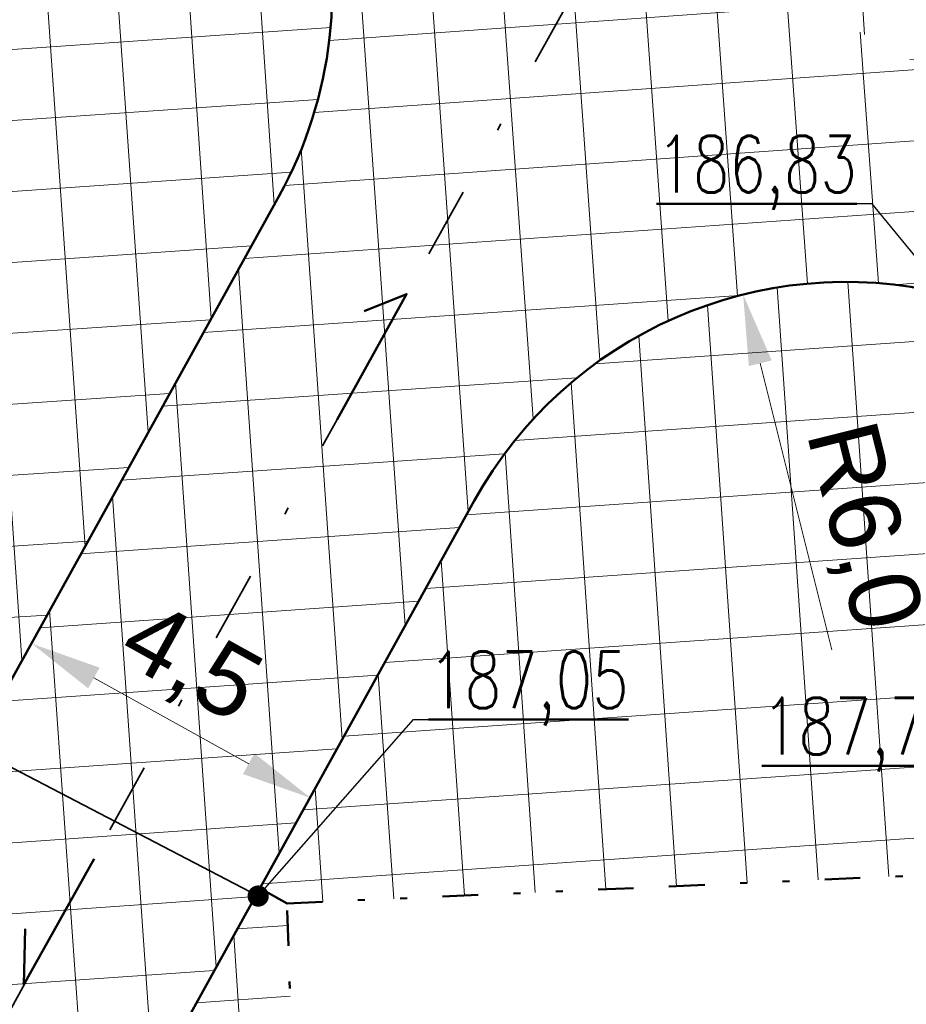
# Model space of a CAD drawing. Header units: metres. Extents: x 0 to 7425707, y -302 to 5720571.
# Tile 16 of 50: x 7425337 to 7425349, y 5720202 to 5720216. Entities that reach past the tile are written whole.
import ezdxf
from ezdxf import colors
from ezdxf.entities.mleader import LeaderData, LeaderLine
from ezdxf.math import Vec2, Vec3

# ---------------------------------------------------------------- set-up
doc = ezdxf.new("R2010")
doc.units = ezdxf.units.M
doc.header["$LTSCALE"] = 0.5
doc.header["$PDMODE"] = 33
doc.header["$PDSIZE"] = 0.3
for name, pattern in [('1', [0]), ('13', [4, 1, -1, 0, -1, 0, -1]), ('1_12', [3, 1, -1, 0, -1])]:
    doc.linetypes.add(name, pattern=pattern)
doc.layers.get('0').update_dxf_attribs({"color": 250, "linetype": 'CONTINUOUS', "lineweight": 100})
doc.layers.get('Defpoints').update_dxf_attribs({"linetype": 'CONTINUOUS'})
for name, color, linetype, lineweight in [('granica_PD', 6, '13', 50), ('kraweznik', 1, '1', 50), ('nawierzchnie', 1, '1', 50)]:
    doc.layers.add(name, color=color, linetype=linetype, lineweight=lineweight)
doc.styles.add('PZT_1_500', font='arial.ttf')
doc.styles.get("Standard").update_dxf_attribs({"font": 'Simplex.SHX', "width": 0.75})
doc.dimstyles.new('PZT_1_500', dxfattribs={"dimtxt": 1, "dimasz": 1, "dimexe": 1, "dimexo": 2, "dimgap": 0.2, "dimtad": 1, "dimdec": 1, "dimzin": 1, "dimtxsty": 'PZT_1_500', "dimcen": 2.5, "dimclrd": 3, "dimclre": 3, "dimclrt": 3, "dimazin": 0, "dimtfac": 1, "dimtdec": 1, "dimtmove": 0, "dimatfit": 3, "dimfxl": 1, "dimfxlon": 1, "dimlwd": 18, "dimlwe": 18, "dimarcsym": 0})
doc.dimstyles.get("Standard").update_dxf_attribs({"dimtxt": 1, "dimasz": 1, "dimexe": 1, "dimexo": 1, "dimgap": 1, "dimtad": 1, "dimtxsty": 'Standard', "dimcen": 2.5, "dimadec": 0, "dimazin": 0, "dimtfac": 1, "dimtmove": 0, "dimatfit": 3, "dimfxl": 1, "dimarcsym": 0})
pattern_1 = [(183.9999999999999, (13119173.67277363, -1728945.125859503), (0.06975647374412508, -0.9975640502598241), []), (273.9999999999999, (13119173.67277363, -1728945.125859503), (0.9975640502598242, 0.06975647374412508), [])]

# ---------------------------------------------------------------- blocks, each defined once
blk = doc.blocks.new('*D863')
at = {"layer": 'Defpoints', "color": 0, "linetype": 'Continuous'}
for p in [(7425372.554372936, 5720507.935444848), (7425388.545578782, 5720507.922205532), (0, 0)]:
    blk.add_point(p, dxfattribs=at)
at = {"layer": 'kraweznik', "color": 0, "linetype": '1', "lineweight": -2}
for p, q in [((7425372.616872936, 5720507.935444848), (7425385.345578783, 5720507.935444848)), ((7425385.345578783, 5720507.935444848), (7425386.945578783, 5720507.922205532)), ((7425386.945578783, 5720507.922205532), (7425388.545578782, 5720507.922205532))]:
    blk.add_line(p, q, dxfattribs=at)
at = {"layer": 'kraweznik', "color": 0, "linetype": 'Continuous', "lineweight": 18, "insert": (7425391.278435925, 5720507.922205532), "char_height": 0.8, "attachment_point": 5}
blk.add_mtext('\\A1;5720507.94', dxfattribs=at)
blk = doc.blocks.new('*D862')
at = {"layer": 'Defpoints', "color": 0, "linetype": 'Continuous'}
for p in [(7425372.559194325, 5720507.932775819), (7425372.582062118, 5720499.480592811), (0, 0)]:
    blk.add_point(p, dxfattribs=at)
at = {"layer": 'kraweznik', "color": 0, "linetype": '1', "lineweight": -2}
for p, q in [((7425372.559194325, 5720507.870275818), (7425372.559194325, 5720502.680592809)), ((7425372.559194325, 5720502.680592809), (7425372.582062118, 5720501.080592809)), ((7425372.582062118, 5720501.080592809), (7425372.582062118, 5720499.48059281))]:
    blk.add_line(p, q, dxfattribs=at)
at = {"layer": 'kraweznik', "color": 0, "linetype": 'Continuous', "lineweight": 18, "insert": (7425372.582062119, 5720496.776307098), "char_height": 0.8, "attachment_point": 5, "rotation": 90}
blk.add_mtext('\\A1;7425372.56', dxfattribs=at)
blk = doc.blocks.new('*D857')
at = {"layer": 'Defpoints', "color": 0, "linetype": 'Continuous'}
for p in [(7425346.473007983, 5720546.480174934), (7425346.451970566, 5720522.385237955), (0, 0)]:
    blk.add_point(p, dxfattribs=at)
at = {"layer": 'kraweznik', "color": 0, "linetype": '1', "lineweight": -2}
for p, q in [((7425346.473007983, 5720544.880174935), (7425346.473007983, 5720546.480174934)), ((7425346.451970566, 5720543.280174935), (7425346.473007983, 5720544.880174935)), ((7425346.451970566, 5720522.447737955), (7425346.451970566, 5720543.280174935))]:
    blk.add_line(p, q, dxfattribs=at)
at = {"layer": 'kraweznik', "color": 0, "linetype": 'Continuous', "lineweight": 18, "insert": (7425346.473007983, 5720549.198746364), "char_height": 0.8, "attachment_point": 5, "rotation": 90}
blk.add_mtext('\\A1;7425346.45', dxfattribs=at)
blk = doc.blocks.new('*D860')
at = {"layer": 'Defpoints', "color": 0, "linetype": 'Continuous'}
for p in [(7425356.386975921, 5720540.249969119), (7425356.378823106, 5720516.889921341), (0, 0)]:
    blk.add_point(p, dxfattribs=at)
at = {"layer": 'kraweznik', "color": 0, "linetype": '1', "lineweight": -2}
for p, q in [((7425356.386975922, 5720538.64996912), (7425356.386975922, 5720540.249969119)), ((7425356.378823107, 5720537.04996912), (7425356.386975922, 5720538.64996912)), ((7425356.378823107, 5720516.952421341), (7425356.378823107, 5720537.04996912))]:
    blk.add_line(p, q, dxfattribs=at)
at = {"layer": 'kraweznik', "color": 0, "linetype": 'Continuous', "lineweight": 18, "insert": (7425356.386975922, 5720542.968540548), "char_height": 0.8, "attachment_point": 5, "rotation": 90}
blk.add_mtext('\\A1;7425356.38', dxfattribs=at)
blk = doc.blocks.new('*D861')
at = {"layer": 'Defpoints', "color": 0, "linetype": 'Continuous'}
for p in [(7425370.754551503, 5720516.916875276), (7425356.378823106, 5720516.889921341), (0, 0)]:
    blk.add_point(p, dxfattribs=at)
at = {"layer": 'kraweznik', "color": 0, "linetype": '1', "lineweight": -2}
for p, q in [((7425367.554551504, 5720516.889921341), (7425369.154551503, 5720516.916875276)), ((7425369.154551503, 5720516.916875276), (7425370.754551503, 5720516.916875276)), ((7425356.441323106, 5720516.889921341), (7425367.554551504, 5720516.889921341))]:
    blk.add_line(p, q, dxfattribs=at)
at = {"layer": 'kraweznik', "color": 0, "linetype": 'Continuous', "lineweight": 18, "insert": (7425373.40169436, 5720516.916875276), "char_height": 0.8, "attachment_point": 5}
blk.add_mtext('\\A1;5720516.89', dxfattribs=at)
blk = doc.blocks.new('*D864')
at = {"layer": 'Defpoints', "color": 0, "linetype": 'Continuous'}
for p in [(7425346.451970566, 5720522.385237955), (7425363.295877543, 5720522.395926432), (0, 0)]:
    blk.add_point(p, dxfattribs=at)
at = {"layer": 'kraweznik', "color": 0, "linetype": '1', "lineweight": -2}
for p, q in [((7425346.514470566, 5720522.385237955), (7425360.095877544, 5720522.385237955)), ((7425360.095877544, 5720522.385237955), (7425361.695877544, 5720522.395926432)), ((7425361.695877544, 5720522.395926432), (7425363.295877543, 5720522.395926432))]:
    blk.add_line(p, q, dxfattribs=at)
at = {"layer": 'kraweznik', "color": 0, "linetype": 'Continuous', "lineweight": 18, "insert": (7425366.000163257, 5720522.395926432), "char_height": 0.8, "attachment_point": 5}
blk.add_mtext('\\A1;5720522.39', dxfattribs=at)
blk = doc.blocks.new('*D872')
at = {"layer": 'Defpoints', "color": 0, "linetype": 'Continuous'}
for p in [(7425357.966834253, 5720465.438905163), (7425376.737231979, 5720465.473938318), (0, 0)]:
    blk.add_point(p, dxfattribs=at)
at = {"layer": 'kraweznik', "color": 0, "linetype": '1', "lineweight": -2}
for p, q in [((7425358.029334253, 5720465.438905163), (7425373.53723198, 5720465.438905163)), ((7425373.53723198, 5720465.438905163), (7425375.13723198, 5720465.473938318)), ((7425375.13723198, 5720465.473938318), (7425376.737231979, 5720465.473938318))]:
    blk.add_line(p, q, dxfattribs=at)
at = {"layer": 'kraweznik', "color": 0, "linetype": 'Continuous', "lineweight": 18, "insert": (7425379.470089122, 5720465.473938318), "char_height": 0.8, "attachment_point": 5}
blk.add_mtext('\\A1;5720465.44', dxfattribs=at)
blk = doc.blocks.new('*D873')
at = {"layer": 'Defpoints', "color": 0, "linetype": 'Continuous'}
for p in [(7425357.966834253, 5720465.438905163), (7425357.973941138, 5720452.683006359), (0, 0)]:
    blk.add_point(p, dxfattribs=at)
at = {"layer": 'kraweznik', "color": 0, "linetype": '1', "lineweight": -2}
for p, q in [((7425357.966834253, 5720465.376405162), (7425357.966834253, 5720455.883006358)), ((7425357.966834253, 5720455.883006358), (7425357.973941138, 5720454.283006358)), ((7425357.973941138, 5720454.283006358), (7425357.973941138, 5720452.683006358))]:
    blk.add_line(p, q, dxfattribs=at)
at = {"layer": 'kraweznik', "color": 0, "linetype": 'Continuous', "lineweight": 18, "insert": (7425357.973941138, 5720449.964434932), "char_height": 0.8, "attachment_point": 5, "rotation": 90}
blk.add_mtext('\\A1;7425357.97', dxfattribs=at)
blk = doc.blocks.new('*D952')
at = {"layer": 'Defpoints', "color": 0, "linetype": 'Continuous'}
for p in [(7425339.335195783, 5720211.892880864), (7425343.272199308, 5720209.713430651), (7425340.812919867, 5720205.270937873)]:
    blk.add_point(p, dxfattribs=at)
at = {"layer": 'kraweznik', "color": 3, "linetype": 'Continuous', "lineweight": 18}
for p, q in [((7425337.360238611, 5720208.325277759), (7425336.391594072, 5720206.575498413)), ((7425337.750806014, 5720206.966065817), (7425339.938030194, 5720205.755260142)), ((7425341.297242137, 5720206.145827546), (7425340.328597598, 5720204.3960482))]:
    blk.add_line(p, q, dxfattribs=at)
at = {"layer": 'kraweznik', "color": 3, "linetype": 'Continuous'}
for points in [[(7425337.831526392, 5720207.111880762), (7425337.670085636, 5720206.820250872), (7425336.875916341, 5720207.450388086)], [(7425339.857309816, 5720205.609445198), (7425340.018750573, 5720205.901075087), (7425340.812919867, 5720205.270937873)]]:
    blk.add_solid(points, dxfattribs=at)
at = {"layer": 'kraweznik', "color": 3, "linetype": 'Continuous', "insert": (7425339.098399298, 5720207.133217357), "char_height": 1, "attachment_point": 5, "rotation": 331.0319211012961, "style": 'PZT_1_500'}
blk.add_mtext('4,5', dxfattribs=at)
blk = doc.blocks.new('*D955')
at = {"layer": 'Defpoints', "color": 0, "linetype": 'Continuous'}
for p in [(7425346.922958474, 5720212.383106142), (7425348.374019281, 5720206.56121448)]:
    blk.add_point(p, dxfattribs=at)
at = {"layer": 'kraweznik', "color": 3, "linetype": 'Continuous', "lineweight": 18}
blk.add_line((7425347.164801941, 5720211.412790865), (7425348.174308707, 5720207.362485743), dxfattribs=at)
at = {"layer": 'kraweznik', "color": 3, "linetype": 'Continuous'}
blk.add_solid([(7425347.326521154, 5720211.453098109), (7425347.003082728, 5720211.37248362), (7425346.922958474, 5720212.383106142)], dxfattribs=at)
at = {"layer": 'kraweznik', "color": 3, "linetype": 'Continuous', "insert": (7425348.567655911, 5720209.096186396), "char_height": 1, "attachment_point": 5, "rotation": 283.9953689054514, "style": 'PZT_1_500'}
blk.add_mtext('R6,0', dxfattribs=at)
blk = doc.blocks.new('*D960')
at = {"layer": 'Defpoints', "color": 0, "linetype": 'Continuous'}
for p in [(7425372.554372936, 5720205.677059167), (7425383.121601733, 5720205.677059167), (0, -302.2583856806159)]:
    blk.add_point(p, dxfattribs=at)
at = {"layer": 'kraweznik', "color": 0, "linetype": '1', "lineweight": -2}
blk.add_line((7425372.616872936, 5720205.677059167), (7425383.121601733, 5720205.677059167), dxfattribs=at)
at = {"layer": 'kraweznik', "color": 0, "linetype": 'Continuous', "lineweight": 18, "insert": (7425385.854458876, 5720205.677059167), "char_height": 0.8, "attachment_point": 5}
blk.add_mtext('\\A1;5720507.94', dxfattribs=at)
blk = doc.blocks.new('*D962')
at = {"layer": 'Defpoints', "color": 0, "linetype": 'Continuous'}
for p in [(7425372.559194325, 5720205.674390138), (7425372.582062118, 5720197.22220713), (0, -302.2583856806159)]:
    blk.add_point(p, dxfattribs=at)
at = {"layer": 'kraweznik', "color": 0, "linetype": '1', "lineweight": -2}
for p, q in [((7425372.559194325, 5720205.611890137), (7425372.559194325, 5720200.422207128)), ((7425372.559194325, 5720200.422207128), (7425372.582062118, 5720198.822207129)), ((7425372.582062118, 5720198.822207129), (7425372.582062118, 5720197.222207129))]:
    blk.add_line(p, q, dxfattribs=at)
at = {"layer": 'kraweznik', "color": 0, "linetype": 'Continuous', "lineweight": 18, "insert": (7425372.582062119, 5720194.517921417), "char_height": 0.8, "attachment_point": 5, "rotation": 90}
blk.add_mtext('\\A1;7425372.56', dxfattribs=at)
blk = doc.blocks.new('*D964')
at = {"layer": 'Defpoints', "color": 0, "linetype": 'Continuous'}
for p in [(7425320.524407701, 5720247.457735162), (7425315.015235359, 5720237.495031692), (7425372.554372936, 5720205.677059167)]:
    blk.add_point(p, dxfattribs=at)
at = {"layer": 'nawierzchnie', "color": 3, "linetype": 'Continuous', "lineweight": 18}
for p, q in [((7425320.040488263, 5720246.582622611), (7425321.008327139, 5720248.332847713)), ((7425377.188432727, 5720216.123682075), (7425321.399520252, 5720246.973815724)), ((7425377.57962584, 5720214.764650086), (7425378.547464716, 5720216.514875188))]:
    blk.add_line(p, q, dxfattribs=at)
at = {"layer": 'nawierzchnie', "color": 3, "linetype": 'Continuous'}
for points in [[(7425321.480173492, 5720247.119667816), (7425321.318867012, 5720246.827963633), (7425320.524407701, 5720247.457735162)], [(7425377.107779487, 5720215.977829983), (7425377.269085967, 5720216.269534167), (7425378.063545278, 5720215.639762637)]]:
    blk.add_solid(points, dxfattribs=at)
at = {"layer": 'nawierzchnie', "color": 3, "linetype": 'Continuous', "insert": (7425349.681574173, 5720232.249674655), "char_height": 1, "attachment_point": 5, "rotation": 331.0582988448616, "style": 'PZT_1_500'}
blk.add_mtext('65,8', dxfattribs=at)
blk = doc.blocks.new('*D966')
at = {"layer": 'Defpoints', "color": 0, "linetype": 'Continuous'}
for p in [(7425346.473007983, 5720244.221789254), (7425346.451970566, 5720220.126852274), (0, -302.2583856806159)]:
    blk.add_point(p, dxfattribs=at)
at = {"layer": 'kraweznik', "color": 0, "linetype": '1', "lineweight": -2}
for p, q in [((7425346.473007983, 5720242.621789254), (7425346.473007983, 5720244.221789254)), ((7425346.451970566, 5720241.021789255), (7425346.473007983, 5720242.621789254)), ((7425346.451970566, 5720220.189352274), (7425346.451970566, 5720241.021789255))]:
    blk.add_line(p, q, dxfattribs=at)
at = {"layer": 'kraweznik', "color": 0, "linetype": 'Continuous', "lineweight": 18, "insert": (7425346.473007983, 5720246.940360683), "char_height": 0.8, "attachment_point": 5, "rotation": 90}
blk.add_mtext('\\A1;7425346.45', dxfattribs=at)
blk = doc.blocks.new('*D967')
at = {"layer": 'Defpoints', "color": 0, "linetype": 'Continuous'}
for p in [(7425356.386975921, 5720237.991583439), (7425356.378823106, 5720214.63153566), (0, -302.2583856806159)]:
    blk.add_point(p, dxfattribs=at)
at = {"layer": 'kraweznik', "color": 0, "linetype": '1', "lineweight": -2}
for p, q in [((7425356.386975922, 5720236.391583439), (7425356.386975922, 5720237.991583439)), ((7425356.378823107, 5720234.791583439), (7425356.386975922, 5720236.391583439)), ((7425356.378823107, 5720214.69403566), (7425356.378823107, 5720234.791583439))]:
    blk.add_line(p, q, dxfattribs=at)
at = {"layer": 'kraweznik', "color": 0, "linetype": 'Continuous', "lineweight": 18, "insert": (7425356.386975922, 5720240.710154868), "char_height": 0.8, "attachment_point": 5, "rotation": 90}
blk.add_mtext('\\A1;7425356.38', dxfattribs=at)
blk = doc.blocks.new('*D968')
at = {"layer": 'Defpoints', "color": 0, "linetype": 'Continuous'}
for p in [(7425370.754551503, 5720214.658489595), (7425356.378823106, 5720214.63153566), (0, -302.2583856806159)]:
    blk.add_point(p, dxfattribs=at)
at = {"layer": 'kraweznik', "color": 0, "linetype": '1', "lineweight": -2}
for p, q in [((7425367.554551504, 5720214.63153566), (7425369.154551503, 5720214.658489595)), ((7425369.154551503, 5720214.658489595), (7425370.754551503, 5720214.658489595)), ((7425356.441323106, 5720214.63153566), (7425367.554551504, 5720214.63153566))]:
    blk.add_line(p, q, dxfattribs=at)
at = {"layer": 'kraweznik', "color": 0, "linetype": 'Continuous', "lineweight": 18, "insert": (7425373.40169436, 5720214.658489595), "char_height": 0.8, "attachment_point": 5}
blk.add_mtext('\\A1;5720516.89', dxfattribs=at)
blk = doc.blocks.new('*D969')
at = {"layer": 'Defpoints', "color": 0, "linetype": 'Continuous'}
for p in [(7425346.451970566, 5720220.126852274), (7425363.295877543, 5720220.137540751), (0, -302.2583856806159)]:
    blk.add_point(p, dxfattribs=at)
at = {"layer": 'kraweznik', "color": 0, "linetype": '1', "lineweight": -2}
for p, q in [((7425346.514470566, 5720220.126852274), (7425360.095877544, 5720220.126852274)), ((7425360.095877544, 5720220.126852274), (7425361.695877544, 5720220.137540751)), ((7425361.695877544, 5720220.137540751), (7425363.295877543, 5720220.137540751))]:
    blk.add_line(p, q, dxfattribs=at)
at = {"layer": 'kraweznik', "color": 0, "linetype": 'Continuous', "lineweight": 18, "insert": (7425366.000163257, 5720220.137540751), "char_height": 0.8, "attachment_point": 5}
blk.add_mtext('\\A1;5720522.39', dxfattribs=at)
blk = doc.blocks.new('_Dot')
at = {"color": 0, "linetype": 'ByBlock', "lineweight": -2, "transparency": 16777216}
blk.add_line((-0.5, 0), (-1, 0), dxfattribs=at)
at = {"color": 0, "linetype": 'ByBlock', "transparency": 16777216, "const_width": 0.5}
blk.add_lwpolyline([(-0.25, 0, 1), (0.25, 0, 1)], format="xyb", close=True, dxfattribs=at)
blk = doc.blocks.new('*D983')
at = {"layer": 'Defpoints', "color": 0, "linetype": 'Continuous'}
for p in [(7425409.379861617, 5720202.7007731), (7425405.45681258, 5720201.682349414), (1199854.95897367, 924045.1440057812)]:
    blk.add_point(p, dxfattribs=at)
at = {"layer": 'kraweznik', "color": 0, "linetype": '1', "lineweight": -2}
for p, q in [((7425407.05681258, 5720201.682349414), (7425407.779861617, 5720202.7007731)), ((7425407.779861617, 5720202.7007731), (7425409.379861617, 5720202.7007731)), ((7425405.51931258, 5720201.682349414), (7425407.05681258, 5720201.682349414))]:
    blk.add_line(p, q, dxfattribs=at)
at = {"layer": 'kraweznik', "color": 0, "linetype": 'Continuous', "lineweight": 18, "insert": (7425411.669861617, 5720202.7007731), "char_height": 0.8, "attachment_point": 5}
blk.add_mtext('\\A1;\\A1;00000000', dxfattribs=at)
blk = doc.blocks.new('*D1088')
at = {"layer": 'Defpoints', "color": 0, "linetype": 'Continuous'}
for p in [(7425420.151012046, 5720542.228658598), (7425416.22796301, 5720541.210234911), (1199865.7301241, 924384.6718912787)]:
    blk.add_point(p, dxfattribs=at)
at = {"layer": 'kraweznik', "color": 0, "linetype": '1', "lineweight": -2}
for p, q in [((7425417.827963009, 5720541.210234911), (7425418.551012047, 5720542.228658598)), ((7425418.551012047, 5720542.228658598), (7425420.151012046, 5720542.228658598)), ((7425416.29046301, 5720541.210234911), (7425417.827963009, 5720541.210234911))]:
    blk.add_line(p, q, dxfattribs=at)
at = {"layer": 'kraweznik', "color": 0, "linetype": 'Continuous', "lineweight": 18, "insert": (7425422.441012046, 5720542.228658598), "char_height": 0.8, "attachment_point": 5}
blk.add_mtext('\\A1;\\A1;00000000', dxfattribs=at)

msp = doc.modelspace()

# ---------------------------------------------------------------- hatches: boundary and pattern name
at = {"layer": 'kraweznik', "linetype": 'Continuous', "transparency": 33554687}
h = msp.add_hatch(dxfattribs=at)
h.set_pattern_fill('ANSI37', color=256, scale=8)
h.set_pattern_definition([(45, (0, 0), (-17.96051224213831, 17.96051224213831), []), (135, (0, 0), (-17.96051224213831, -17.9605122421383), [])])
h.paths.add_polyline_path([(7425340.01081299, 5720203.842192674), (7425338.042274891, 5720200.286185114, 0.1349206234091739), (7425337.294468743, 5720197.195152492), (7425337.598605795, 5720187.341216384), (7425341.012923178, 5720187.446620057), (7425340.93, 5720189.73161432), (7425340.83, 5720192.991614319), (7425340.74, 5720195.761614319), (7425340.66, 5720198.381614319), (7425340.57, 5720200.98161432), (7425340.48, 5720203.781614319), (7425340.0952005, 5720203.994631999), (7425340.076175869, 5720203.960265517, -1.596587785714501), (7425340.010812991, 5720203.842192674)], is_closed=False)
at = {"layer": 'nawierzchnie', "lineweight": 20, "true_color": 0x2495ff}
h = msp.add_hatch(dxfattribs=at)
h.set_pattern_fill('ANSI37', color=150, scale=8, angle=139, style=0)
h.set_pattern_definition([(183.9999999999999, (13119173.67634807, -1729546.437600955), (0.06975647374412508, -0.9975640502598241), []), (273.9999999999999, (13119173.67634807, -1729546.437600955), (0.9975640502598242, 0.06975647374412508), [])])
h.paths.add_polyline_path([(7425345.241164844, 5720217.939628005), (7425356.468551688, 5720211.724360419), (7425356.378823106, 5720214.63153566), (7425346.451970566, 5720220.126852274), (7425345.241164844, 5720217.939628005)], is_closed=False)
h.paths.add_polyline_path([(7425315.077735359, 5720237.495031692), (7425315.197859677, 5720234.571030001), (7425323.998468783, 5720229.699180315), (7425324.019968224, 5720229.687278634, -0.9999981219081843), (7425324.151201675, 5720229.614630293), (7425337.334122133, 5720222.316816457, -0.9999981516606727), (7425337.465355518, 5720222.244167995), (7425338.02483074, 5720221.934453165), (7425345.241164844, 5720217.939628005), (7425346.451970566, 5720220.126852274), (7425326.764210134, 5720231.025621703), (7425315.077735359, 5720237.495031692)], is_closed=False)
h.paths.add_polyline_path([(7425363.181113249, 5720213.723420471), (7425354.516699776, 5720218.519874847), (7425314.95761104, 5720240.419033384), (7425315.077735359, 5720237.495031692), (7425326.764210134, 5720231.025621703), (7425346.451970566, 5720220.126852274), (7425356.378823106, 5720214.63153566), (7425372.554372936, 5720205.677059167), (7425373.769791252, 5720207.86123919), (7425363.204378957, 5720213.710539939), (7425363.181113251, 5720213.723420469)], is_closed=False)
h.paths.add_polyline_path([(7425324.54218653, 5720232.385621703), (7425327.685043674, 5720232.385621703), (7425327.685043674, 5720230.625621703), (7425324.54218653, 5720230.625621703)], flags=24)
h.paths.add_polyline_path([(7425337.77593082, 5720224.470709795), (7425341.033073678, 5720224.470709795), (7425341.033073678, 5720222.710709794), (7425337.77593082, 5720222.710709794)], flags=24)
h.paths.add_polyline_path([(7425330.080994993, 5720227.865237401), (7425331.203261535, 5720229.89252268), (7425333.129689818, 5720228.826088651), (7425332.007423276, 5720226.798803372)], flags=24)
h.paths.add_polyline_path([(7425366.492502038, 5720207.685368), (7425367.614768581, 5720209.712653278), (7425369.541196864, 5720208.64621925), (7425368.418930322, 5720206.618933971)], flags=24)
at = {"layer": 'nawierzchnie', "lineweight": 20}
h = msp.add_hatch(dxfattribs=at)
h.set_pattern_fill('ANSI37', color=1, scale=8, angle=139, style=0)
h.set_pattern_definition([(183.9999999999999, (13119173.67634807, -1729560.951706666), (0.06975647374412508, -0.9975640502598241), []), (273.9999999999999, (13119173.67634807, -1729560.951706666), (0.9975640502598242, 0.06975647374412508), [])])
h.paths.add_polyline_path([(7425315.924996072, 5720218.452382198), (7425318.78, 5720218.48161432), (7425323.08, 5720218.48161432), (7425327.18, 5720218.47161432), (7425331.18, 5720218.48161432), (7425335.405000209, 5720218.471788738, -0.4135319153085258), (7425335.48, 5720218.546614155), (7425335.48, 5720221.148959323, -0.5522863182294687), (7425337.334122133, 5720222.316816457), (7425324.151201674, 5720229.614630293, -0.03921733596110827), (7425324.144724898, 5720229.604829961, -0.6997802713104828), (7425323.448357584, 5720227.276555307, -1.014607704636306), (7425323.298391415, 5720227.274227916), (7425315.569167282, 5720227.266353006, -0.4027417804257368), (7425315.49719248, 5720227.191337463), (7425315.84697485, 5720218.52655312, -0.4230590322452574), (7425315.924996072, 5720218.452382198)], is_closed=False)
h.paths.add_polyline_path([(7425333.704545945, 5720167.609145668, -0.9937692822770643), (7425333.700855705, 5720167.759097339), (7425332.892483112, 5720193.950091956), (7425332.888094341, 5720194.092286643), (7425332.834485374, 5720195.829198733, 0.1648739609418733), (7425332.160175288, 5720197.633437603), (7425329.406702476, 5720197.548452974), (7425329.41, 5720197.44161432), (7425329.5, 5720194.241614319), (7425329.59, 5720191.261614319), (7425329.69, 5720188.241614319), (7425329.77, 5720185.22161432), (7425329.86, 5720182.23161432), (7425329.95, 5720179.201614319), (7425330.05, 5720176.22161432), (7425330.13, 5720173.27161432), (7425330.22, 5720170.251614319), (7425330.32, 5720167.10161432), (7425330.340177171, 5720166.447880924), (7425330.395493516, 5720164.655650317, -0.4142135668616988), (7425330.472771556, 5720164.582999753), (7425330.797146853, 5720164.593011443, 0.4069098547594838), (7425333.704545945, 5720167.609145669)], is_closed=False)
h.paths.add_polyline_path([(7425314.543746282, 5720171.627151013), (7425317.741455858, 5720171.702121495, -0.4718710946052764), (7425317.829074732, 5720171.777806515), (7425317.79, 5720173.071614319), (7425317.785565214, 5720173.224368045), (7425317.7, 5720176.171614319), (7425317.6, 5720179.121614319), (7425317.42, 5720185.121614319), (7425317.32, 5720188.111614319), (7425317.22, 5720191.161614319), (7425317.130926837, 5720194.130719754), (7425317.13, 5720194.161614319), (7425317.063567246, 5720196.449853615, -0.6916371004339), (7425316.931117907, 5720196.496284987), (7425314.034220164, 5720196.428367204, -0.5317603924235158), (7425313.93277173, 5720196.356435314, 0.09504592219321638), (7425313.754174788, 5720195.24029402), (7425314.481921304, 5720171.661556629, -0.2506634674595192), (7425314.543746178, 5720171.627151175)], is_closed=False)
h.paths.add_polyline_path([(7425314.325883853, 5720195.490719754), (7425318.154455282, 5720195.490719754), (7425318.154455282, 5720193.730719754), (7425314.325883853, 5720193.730719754)], flags=9)
h.paths.add_polyline_path([(7425315.392746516, 5720174.584368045), (7425319.221317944, 5720174.584368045), (7425319.221317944, 5720172.824368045), (7425315.392746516, 5720172.824368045)], flags=9)
h.paths.add_polyline_path([(7425308.298074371, 5720205.947390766), (7425309.009037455, 5720202.671194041, -0.4688386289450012), (7425309.0999072, 5720202.600213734), (7425332.910090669, 5720203.335103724, 0.2645105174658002), (7425335.442210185, 5720204.880709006), (7425335.944799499, 5720205.788596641), (7425335.56, 5720206.001614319), (7425331.42, 5720206.011614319), (7425327.28, 5720206.011614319), (7425323.06, 5720206.031614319), (7425318.76, 5720206.031614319), (7425314.46, 5720206.041614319), (7425310.06, 5720206.051614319), (7425308.348654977, 5720206.055392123, -0.4948919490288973), (7425308.298074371, 5720205.947390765)], is_closed=False)
h.paths.add_polyline_path([(7425319.042446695, 5720226.681510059), (7425322.271018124, 5720226.681510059), (7425322.271018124, 5720224.921510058), (7425319.042446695, 5720224.921510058)], flags=24)
h.paths.add_polyline_path([(7425331.234647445, 5720221.379392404), (7425334.463218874, 5720221.379392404), (7425334.463218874, 5720219.619392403), (7425331.234647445, 5720219.619392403)], flags=24)
h.paths.add_polyline_path([(7425330.573797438, 5720175.723332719), (7425332.888520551, 5720175.794775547), (7425332.956449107, 5720173.593913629), (7425330.641725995, 5720173.522470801)], flags=24)
h.paths.add_polyline_path([(7425329.780543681, 5720167.807880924), (7425333.066257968, 5720167.807880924), (7425333.066257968, 5720166.047880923), (7425329.780543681, 5720166.047880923)], flags=24)
h.paths.add_polyline_path([(7425329.409384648, 5720194.509705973), (7425332.666527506, 5720194.509705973), (7425332.666527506, 5720192.749705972), (7425329.409384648, 5720192.749705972)], flags=24)
h.paths.add_polyline_path([(7425314.510249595, 5720189.282750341), (7425316.83016774, 5720189.282750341), (7425316.83016774, 5720187.080840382), (7425314.510249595, 5720187.080840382)], flags=24)
h.paths.add_polyline_path([(7425310.109751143, 5720204.79503638), (7425313.338322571, 5720204.79503638), (7425313.338322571, 5720203.035036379), (7425310.109751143, 5720203.035036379)], flags=24)
h = msp.add_hatch(dxfattribs=at)
h.set_pattern_fill('ANSI37', color=3, scale=8, angle=139, style=0)
h.set_pattern_definition([(183.9999999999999, (13119173.67634807, -1729553.428107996), (0.06975647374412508, -0.9975640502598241), []), (273.9999999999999, (13119173.67634807, -1729553.428107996), (0.9975640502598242, 0.06975647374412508), [])])
h.paths.add_polyline_path([(7425335.480491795, 5720218.396615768), (7425335.52, 5720212.371614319), (7425335.5565153, 5720206.556552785), (7425335.56, 5720206.001614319), (7425335.944799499, 5720205.788596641), (7425336.014943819, 5720205.915306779, -0.9528886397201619), (7425336.087507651, 5720206.046387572), (7425340.368235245, 5720213.779181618, 0.414213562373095), (7425338.024830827, 5720221.934453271), (7425337.465355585, 5720222.244168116, -0.9856066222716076), (7425337.333096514, 5720222.314898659, 0.5522863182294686), (7425335.48, 5720221.148959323), (7425335.48, 5720218.546614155, -0.9967267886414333), (7425335.480491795, 5720218.396615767)], is_closed=False)
at = {"layer": 'nawierzchnie', "lineweight": 20, "true_color": 0x2495ff}
h = msp.add_hatch(dxfattribs=at)
h.set_pattern_fill('ANSI37', color=150, scale=8, angle=139, style=0)
h.set_pattern_definition(pattern_1)
h.paths.add_polyline_path([(7425340.364660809, 5720213.779097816), (7425335.438635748, 5720204.880625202, -0.2645105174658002), (7425332.906516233, 5720203.335019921), (7425309.021368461, 5720202.597816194), (7425309.08314122, 5720200.596399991), (7425309.980565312, 5720171.520167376), (7425310.121426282, 5720166.956320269, 0.4142135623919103), (7425317.849230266, 5720159.691263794), (7425352.785170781, 5720160.769544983, 0.1493123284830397), (7425356.934262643, 5720162.178157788), (7425356.79, 5720166.001614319), (7425359.725387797, 5720166.070915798, 0.08215343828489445), (7425360.050227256, 5720168.497348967), (7425358.999236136, 5720202.549100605, -0.5816396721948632), (7425365.67654447, 5720206.624928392), (7425338.021256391, 5720221.934369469, -0.414213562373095), (7425340.364660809, 5720213.779097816)], is_closed=False)
h.paths.add_polyline_path([(7425330.793572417, 5720164.592927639), (7425317.710406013, 5720164.18912193, -0.4142135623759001), (7425314.619284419, 5720167.095144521), (7425313.750600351, 5720195.240210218, -0.4142135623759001), (7425316.656622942, 5720198.331331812), (7425329.739789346, 5720198.735137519, -0.4142135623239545), (7425332.830910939, 5720195.829114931), (7425333.699595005, 5720167.684049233, -0.41421356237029), (7425330.793572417, 5720164.59292764)], is_closed=False, flags=16)
h.paths.add_polyline_path([(7425354.952021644, 5720187.809576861), (7425355.139962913, 5720181.720344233), (7425355.55236912, 5720168.358524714, -0.4142135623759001), (7425352.646346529, 5720165.26740312), (7425341.288574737, 5720164.916850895, -0.4142135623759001), (7425338.197453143, 5720167.822873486), (7425337.784835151, 5720181.191554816), (7425337.595031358, 5720187.341132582), (7425337.290894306, 5720197.195068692, -0.1349206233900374), (7425338.038700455, 5720200.286101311), (7425343.121106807, 5720209.467064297, -0.7608292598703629), (7425354.366890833, 5720206.767614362), (7425354.952021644, 5720187.809576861)], is_closed=False, flags=16)
h = msp.add_hatch(dxfattribs=at)
h.set_pattern_fill('ANSI37', color=150, scale=8, angle=139, style=0)
h.set_pattern_definition(pattern_1)
h.paths.add_polyline_path([(7425340.364660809, 5720213.779097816), (7425335.438635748, 5720204.880625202, -0.2645105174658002), (7425332.906516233, 5720203.335019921), (7425309.021368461, 5720202.597816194), (7425309.08314122, 5720200.596399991), (7425309.980565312, 5720171.520167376), (7425310.121426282, 5720166.956320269, 0.4142135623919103), (7425317.849230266, 5720159.691263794), (7425352.785170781, 5720160.769544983, 0.1493123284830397), (7425356.934262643, 5720162.178157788), (7425356.79, 5720166.001614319), (7425359.725387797, 5720166.070915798, 0.08215343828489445), (7425360.050227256, 5720168.497348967), (7425358.999236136, 5720202.549100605, -0.5816396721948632), (7425365.67654447, 5720206.624928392), (7425338.021256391, 5720221.934369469, -0.414213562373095), (7425340.364660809, 5720213.779097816)], is_closed=False)
h.paths.add_polyline_path([(7425330.793572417, 5720164.592927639), (7425317.710406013, 5720164.18912193, -0.4142135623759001), (7425314.619284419, 5720167.095144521), (7425313.750600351, 5720195.240210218, -0.4142135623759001), (7425316.656622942, 5720198.331331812), (7425329.739789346, 5720198.735137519, -0.4142135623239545), (7425332.830910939, 5720195.829114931), (7425333.699595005, 5720167.684049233, -0.41421356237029), (7425330.793572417, 5720164.59292764)], is_closed=False, flags=16)
h.paths.add_polyline_path([(7425354.952021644, 5720187.809576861), (7425355.139962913, 5720181.720344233), (7425355.55236912, 5720168.358524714, -0.4142135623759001), (7425352.646346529, 5720165.26740312), (7425341.288574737, 5720164.916850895, -0.4142135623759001), (7425338.197453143, 5720167.822873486), (7425337.784835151, 5720181.191554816), (7425337.595031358, 5720187.341132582), (7425337.290894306, 5720197.195068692, -0.1349206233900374), (7425338.038700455, 5720200.286101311), (7425343.121106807, 5720209.467064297, -0.7608292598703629), (7425354.366890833, 5720206.767614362), (7425354.952021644, 5720187.809576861)], is_closed=False, flags=16)
at = {"layer": 'nawierzchnie', "lineweight": 20}
h = msp.add_hatch(dxfattribs=at)
h.set_pattern_fill('ANSI37', color=3, scale=8, angle=139, style=0)
h.set_pattern_definition([(183.9999999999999, (13119173.67634807, -1729553.428107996), (0.06975647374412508, -0.997564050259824), []), (273.9999999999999, (13119173.67634807, -1729553.428107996), (0.9975640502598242, 0.06975647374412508), [])])
h.paths.add_polyline_path([(7425340.48, 5720203.781614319), (7425345.88, 5720204.02161432), (7425351.197897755, 5720204.258403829, -0.9688812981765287), (7425351.347674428, 5720204.26507292), (7425352.472545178, 5720204.315159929, 0.4084204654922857), (7425354.382970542, 5720206.362531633), (7425354.373439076, 5720206.671347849, -0.9966263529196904), (7425354.368381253, 5720206.821261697, 0.3305625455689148), (7425349.860898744, 5720212.374061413, -1.013847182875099), (7425349.7151381, 5720212.409410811, 0.3343419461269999), (7425343.124681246, 5720209.467148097), (7425340.0952005, 5720203.994631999), (7425340.48, 5720203.781614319)], is_closed=False)
h.paths.add_polyline_path([(7425350.049586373, 5720210.289038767), (7425353.306729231, 5720210.289038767), (7425353.306729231, 5720208.529038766), (7425350.049586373, 5720208.529038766)], flags=24)
h.paths.add_polyline_path([(7425346.989382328, 5720207.087043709), (7425349.989382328, 5720207.087043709), (7425349.989382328, 5720205.327043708), (7425346.989382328, 5720205.327043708)], flags=24)
h.paths.add_polyline_path([(7425342.276820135, 5720207.739480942), (7425345.533962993, 5720207.739480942), (7425345.533962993, 5720205.979480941), (7425342.276820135, 5720205.979480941)], flags=24)
h.paths.add_polyline_path([(7425349.62723578, 5720208.846043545), (7425352.829366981, 5720208.16278425), (7425352.369875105, 5720206.009351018), (7425349.167743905, 5720206.692610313)], flags=24)
h.paths.add_polyline_path([(7425349.240005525, 5720210.950955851), (7425350.031853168, 5720207.77393448), (7425347.895306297, 5720207.24141694), (7425347.103458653, 5720210.418438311)], flags=24)
h = msp.add_hatch(dxfattribs=at)
h.set_pattern_fill('ANSI37', color=1, scale=8, angle=139, style=0)
h.set_pattern_definition([(183.9999999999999, (13119125.91198648, -1729548.362024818), (0.06975647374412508, -0.9975640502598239), []), (273.9999999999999, (13119125.91198648, -1729548.362024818), (0.9975640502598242, 0.06975647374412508), [])])
h.paths.add_polyline_path([(7425338.775127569, 5720201.610025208), (7425338.042274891, 5720200.286185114), (7425337.608321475, 5720199.303841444), (7425337.343687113, 5720198.169034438), (7425337.294468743, 5720197.195152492), (7425337.598605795, 5720187.341216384), (7425341.012923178, 5720187.446620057), (7425340.48, 5720203.781614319), (7425340.0952005, 5720203.994631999), (7425340.079815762, 5720203.966840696), (7425338.775127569, 5720201.610025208)], is_closed=False)

# ---------------------------------------------------------------- linework, layer by layer
at = {"layer": 'granica_PD'}
msp.add_lwpolyline([(7425351.78, 5720187.56161432), (7425341.02, 5720187.251614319), (7425340.93, 5720189.73161432), (7425340.83, 5720192.991614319), (7425340.74, 5720195.761614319), (7425340.66, 5720198.381614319), (7425340.57, 5720200.98161432), (7425340.48, 5720203.781614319), (7425345.88, 5720204.02161432), (7425351.27, 5720204.261614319), (7425351.36, 5720201.341614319), (7425351.46, 5720198.39161432), (7425349.86, 5720198.301614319), (7425349.91, 5720195.551614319), (7425349.94, 5720193.301614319), (7425349.98, 5720191.051614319), (7425351.7, 5720191.18161432)], close=True, dxfattribs=at)
at = {"layer": 'kraweznik', "linetype": '1_12', "lineweight": 35, "ltscale": 2}
msp.add_line((7425334.975484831, 5720199.395493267), (7425346.451970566, 5720220.126852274), dxfattribs=at)
at = {"layer": 'kraweznik', "color": 4, "linetype": 'Continuous'}
for p, q in [((7425335.442210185, 5720204.880709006), (7425340.368235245, 5720213.779181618)), ((7425338.042274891, 5720200.286185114), (7425343.124681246, 5720209.467148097))]:
    msp.add_line(p, q, dxfattribs=at)
at = {"layer": 'kraweznik', "color": 150, "linetype": 'Continuous', "lineweight": 35, "true_color": 0x2495ff}
msp.add_line((7425336.051498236, 5720205.981339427), (7425340.069243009, 5720203.887618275), dxfattribs=at)
at = {"layer": 'kraweznik', "color": 150, "linetype": 'Continuous', "true_color": 0x2495ff}
msp.add_lwpolyline([(7425341.188182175, 5720210.61823706), (7425342.169300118, 5720212.390548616), (7425341.568323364, 5720212.147136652)], dxfattribs=at)
at = {"layer": 'kraweznik', "color": 150, "linetype": 'Continuous', "true_color": 0x2495ff, "flags": 128}
msp.add_lwpolyline([(7425337.755897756, 5720204.411900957), (7425336.76254085, 5720202.636029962), (7425336.777812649, 5720203.422330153)], dxfattribs=at)
at = {"layer": 'kraweznik', "color": 4, "linetype": 'Continuous', "flags": 128}
msp.add_lwpolyline([(7425340.48, 5720203.781614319), (7425340.0952005, 5720203.994631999)], dxfattribs=at)
at = {"layer": 'kraweznik', "color": 4, "linetype": 'Continuous'}
for centre, start, end in [((7425335.11889721, 5720216.685115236), 331.0319211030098, 61.03192110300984), ((7425348.374019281, 5720206.56121448), 1.767845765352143, 151.0319211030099)]:
    msp.add_arc(centre, 6, start, end, dxfattribs=at)

# ---------------------------------------------------------------- dimensions: what is measured, and where the dimension line sits
at = {"layer": 'kraweznik', "color": 1, "linetype": '1', "lineweight": 18}
for feature_location, offset, dtype, origin, picture, middle in [((7425346.451970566, 5720522.385237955), (0.02103741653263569, 24.09493697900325), 1, (0, 0), '*D857', (7425346.473007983, 5720549.198746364)), ((7425356.378823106, 5720516.889921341), (0.008152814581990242, 23.360047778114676), 1, (0, 0), '*D860', (7425356.386975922, 5720542.968540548)), ((7425346.451970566, 5720522.385237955), (16.84390697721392, 0.01068847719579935), 0, (0, 0), '*D864', (7425366.000163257, 5720522.395926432)), ((7425356.378823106, 5720516.889921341), (14.375728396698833, 0.02695393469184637), 0, (0, 0), '*D861', (7425373.40169436, 5720516.916875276)), ((7425372.554372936, 5720507.935444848), (15.991205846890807, -0.013239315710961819), 0, (0, 0), '*D863', (7425391.278435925, 5720507.922205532)), ((7425372.559194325, 5720507.932775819), (0.02286779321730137, -8.45218300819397), 1, (0, 0), '*D862', (7425372.582062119, 5720496.776307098)), ((7425357.966834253, 5720465.438905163), (18.77039772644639, 0.03503315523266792), 0, (0, 0), '*D872', (7425379.470089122, 5720465.473938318)), ((7425357.966834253, 5720465.438905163), (0.007106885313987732, -12.755898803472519), 1, (0, 0), '*D873', (7425357.973941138, 5720449.964434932)), ((7425346.451970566, 5720220.126852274), (0.02103741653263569, 24.094936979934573), 1, (0, -302.2583856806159), '*D966', (7425346.473007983, 5720246.940360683)), ((7425356.378823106, 5720214.63153566), (0.008152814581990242, 23.360047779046), 1, (0, -302.2583856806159), '*D967', (7425356.386975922, 5720240.710154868)), ((7425346.451970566, 5720220.126852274), (16.84390697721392, 0.01068847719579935), 0, (0, -302.2583856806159), '*D969', (7425366.000163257, 5720220.137540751)), ((7425356.378823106, 5720214.63153566), (14.375728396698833, 0.026953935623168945), 0, (0, -302.2583856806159), '*D968', (7425373.40169436, 5720214.658489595)), ((7425372.554372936, 5720205.677059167), (10.56722879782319, 0), 0, (0, -302.2583856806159), '*D960', (7425385.854458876, 5720205.677059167)), ((7425372.559194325, 5720205.674390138), (0.02286779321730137, -8.45218300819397), 1, (0, -302.2583856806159), '*D962', (7425372.582062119, 5720194.517921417))]:
    dim = msp.add_ordinate_dim(feature_location=feature_location, offset=offset, dtype=dtype, origin=origin, dimstyle='Standard', override={"dimtxt": 0.8, "dimasz": 0.8, "dimexe": 0.5, "dimexo": 0.0625, "dimgap": 0.09, "dimtad": 0, "dimzin": 0, "dimdsep": 46, "dimtxsty": 'Standard', "dimcen": 0.09, "dimtdec": 4, "dimtofl": 0, "dimtolj": 1, "dimtzin": 0}, dxfattribs=at)
    dim.commit()
    dim.dimension.update_dxf_attribs({"geometry": picture, "text_midpoint": middle})
for feature_location, offset, origin, picture, middle in [((7425416.22796301, 5720541.210234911), (3.923049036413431, 1.018423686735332), (1199865.7301241, 924384.6718912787), '*D1088', (7425422.441012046, 5720542.228658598)), ((7425405.45681258, 5720201.682349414), (3.9230490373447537, 1.018423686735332), (1199854.95897367, 924045.1440057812), '*D983', (7425411.669861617, 5720202.7007731))]:
    dim = msp.add_ordinate_dim(feature_location=feature_location, offset=offset, dtype=0, origin=origin, text='\\A1;00000000', dimstyle='Standard', override={"dimtxt": 0.8, "dimasz": 0.8, "dimexe": 0.5, "dimexo": 0.0625, "dimgap": 0.09, "dimtad": 0, "dimzin": 0, "dimdsep": 46, "dimtxsty": 'Standard', "dimcen": 0.09, "dimtdec": 4, "dimtofl": 0, "dimtolj": 1, "dimtzin": 0}, dxfattribs=at)
    dim.commit()
    dim.dimension.update_dxf_attribs({"geometry": picture, "text_midpoint": middle})
at = {"layer": 'kraweznik', "linetype": 'Continuous'}
dim = msp.add_radius_dim(center=(7425348.374019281, 5720206.56121448), mpoint=(7425346.922958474, 5720212.383106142), dimstyle='PZT_1_500', dxfattribs=at)
dim.commit()
dim.dimension.update_dxf_attribs({"geometry": '*D955', "text_midpoint": (7425347.790477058, 5720208.902480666), "dimtype": 164})
dim = msp.add_linear_dim(base=(7425340.812919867, 5720205.270937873), p1=(7425339.335195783, 5720211.892880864), p2=(7425343.272199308, 5720209.713430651), angle=331.03192109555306, dimstyle='PZT_1_500', override={"dimtxsty": 'PZT_1_500', "dimdle": 1}, dxfattribs=at)
dim.commit()
dim.dimension.update_dxf_attribs({"geometry": '*D952', "text_midpoint": (7425338.711470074, 5720206.434260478), "dimtype": 161})
at = {"layer": 'nawierzchnie', "linetype": 'Continuous'}
dim = msp.add_aligned_dim(p1=(7425372.554372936, 5720205.677059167), p2=(7425315.015235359, 5720237.495031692), distance=-11.384482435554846, dimstyle='PZT_1_500', dxfattribs=at)
dim.commit()
dim.dimension.update_dxf_attribs({"geometry": '*D964', "text_midpoint": (7425349.681574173, 5720232.249674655)})

# ---------------------------------------------------------------- leaders
at = {"layer": 'kraweznik', "color": 150, "linetype": 'Continuous', "lineweight": 25, "true_color": 0x2495ff}
ml = msp.add_multileader_mtext('Standard', dxfattribs=at)
ml.set_content('{\\L186,83}', color=(36, 149, 255))
ml.set_leader_properties()
ml.set_arrow_properties(name='DOT')
ml.build(insert=Vec2(0, 0))
ml.multileader.update_dxf_attribs({"text_left_attachment_type": 8, "text_right_attachment_type": 6, "dogleg_length": 0.1, "arrow_head_size": 0.3})
ctx = ml.context
ctx.base_point, ctx.char_height, ctx.arrow_head_size, ctx.landing_gap_size, ctx.plane_origin = Vec3(7425345.610033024, 5720213.666002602), 0.8, 0.3, 0.09, Vec3(7425349.787775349, 5720212.390733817)
ctx.left_attachment, ctx.right_attachment = 8, 6
notes = []
notes.append((ctx, [(0, (1, 1, 0), (7425348.747175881, 5720213.666002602), (-1, 0), 0.1, [(0, [(7425349.787775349, 5720212.390733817)], 0, [])])]))
ctx.mtext.insert, ctx.mtext.flow_direction = Vec3(7425345.700033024, 5720214.626002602), 5
ml = msp.add_multileader_mtext('Standard', dxfattribs=at)
ml.set_content('{\\L187,05}', color=(36, 149, 255))
ml.set_leader_properties()
ml.set_arrow_properties(name='DOT')
ml.build(insert=Vec2(0, 0))
ml.multileader.update_dxf_attribs({"text_left_attachment_type": 8, "text_right_attachment_type": 6, "dogleg_length": 0.1193198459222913, "arrow_head_size": 0.3})
ctx = ml.context
ctx.base_point, ctx.char_height, ctx.arrow_head_size, ctx.landing_gap_size, ctx.plane_origin = Vec3(7425342.386820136, 5720206.379480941), 0.8, 0.3, 0.09, Vec3(7425340.072134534, 5720203.885374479)
ctx.left_attachment, ctx.right_attachment = 8, 6
notes.append((ctx, [(0, (1, 1, 0), (7425342.26750029, 5720206.379480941), (1, 0), 0.1193198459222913, [(0, [(7425340.072134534, 5720203.885374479)], 0, [])])]))
ctx.mtext.insert, ctx.mtext.flow_direction = Vec3(7425342.476820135, 5720207.339480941), 5
ml = msp.add_multileader_mtext('Standard', dxfattribs=at)
ml.set_content('{\\L187,71}', color=(36, 149, 255))
ml.set_leader_properties()
ml.set_arrow_properties(name='DOT')
ml.build(insert=Vec2(0, 0))
ml.multileader.update_dxf_attribs({"text_left_attachment_type": 8, "text_right_attachment_type": 6, "dogleg_length": 0.1, "arrow_head_size": 0.3})
ctx = ml.context
ctx.base_point, ctx.char_height, ctx.arrow_head_size, ctx.landing_gap_size, ctx.plane_origin = Vec3(7425347.099382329, 5720205.727043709), 0.8, 0.3, 0.09, Vec3(7425351.272891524, 5720204.259370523)
ctx.left_attachment, ctx.right_attachment = 8, 6
notes.append((ctx, [(0, (1, 1, 0), (7425349.979382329, 5720205.727043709), (-1, 0), 0.1, [(0, [(7425351.272891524, 5720204.259370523)], 0, [])])]))
ctx.mtext.insert, ctx.mtext.flow_direction = Vec3(7425347.189382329, 5720206.687043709), 5
for ctx, leaders in notes:
    for number, flags, end, landing, length, lines in leaders:
        leader = LeaderData()
        leader.index, (leader.has_last_leader_line, leader.has_dogleg_vector, leader.attachment_direction) = number, flags
        leader.last_leader_point, leader.dogleg_vector, leader.dogleg_length = Vec3(end), Vec3(landing), length
        for number, points, colour, breaks in lines:
            line = LeaderLine()
            line.index, line.vertices, line.color, line.breaks = number, Vec3.list(points), colors.encode_raw_color(colour), breaks
            leader.lines.append(line)
        ctx.leaders.append(leader)

doc.saveas('drawing.dxf')
